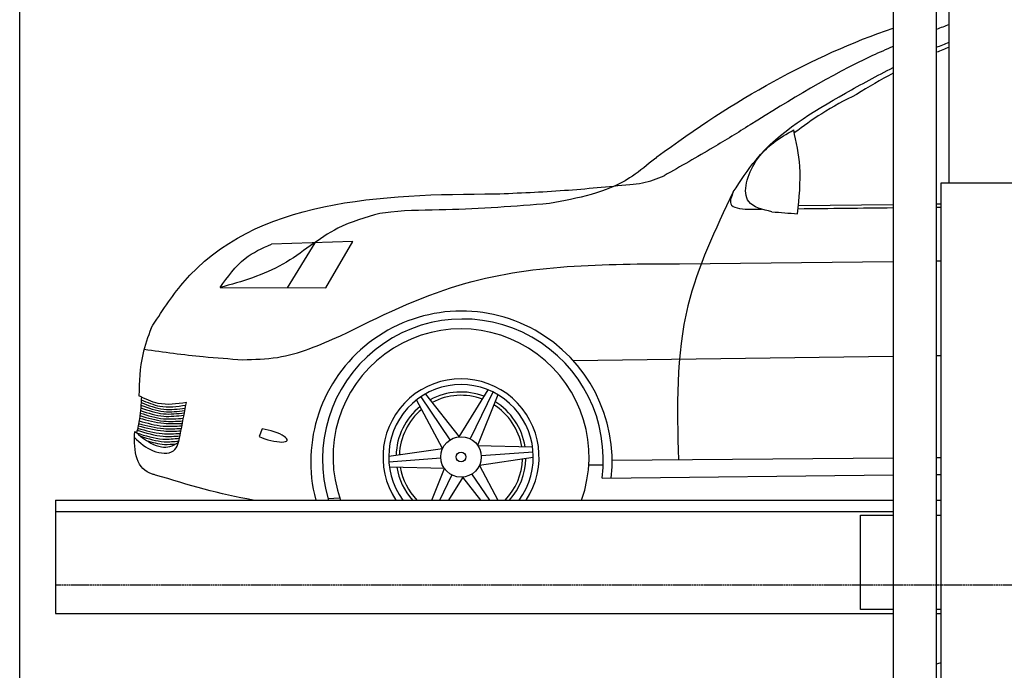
# Model space of a CAD drawing. Header units: millimetres. Extents: x 200 to 5711, y 92 to 8850.
# Tile 3 of 5: x 200 to 2808, y 5239 to 6962. Entities that reach past the tile are written whole.
import ezdxf

# ---------------------------------------------------------------- set-up
doc = ezdxf.new("R2010")
doc.units = ezdxf.units.MM
doc.linetypes.add('GEN3', pattern=[6.25, 5, -1.25])
doc.layers.add('3', color=6, linetype='GEN3')
doc.layers.add('car', color=10, linetype='Continuous')

msp = doc.modelspace()

# ---------------------------------------------------------------- linework, layer by layer
for p, q in [((2513.5, 7350), (2513.5, 3790)), ((2628.5, 3790), (2628.5, 7350)), ((2641, 265), (2641, 6530)), ((2641, 6530), (3003, 6530)), ((295, 5690), (2513.5, 5690)), ((295, 5690), (295, 5390)), ((2628.5, 5690), (2641, 5690)), ((295, 5390), (2513.5, 5390)), ((2628.5, 5390), (2641, 5390))]:
    msp.add_line(p, q)
for points in [[(5711.2, 3750), (5400, 3750), (5400, 200), (4950, 192.9), (4950, 91.6), (4850, 91.6), (4850, 177), (200, 250), (200, 8350)], [(2662, 6530), (2662, 7770)], [(295, 5660), (2136, 5660), (2513.5, 5660)], [(2513.5, 5400), (2427.5, 5400), (2427.5, 5650), (2513.5, 5650)], [(2628.5, 5650), (2641, 5650)], [(2641, 5400), (2628.5, 5400)]]:
    msp.add_lwpolyline(points)
at = {"layer": '3'}
msp.add_line((5360, 5465), (295, 5465), dxfattribs=at)
at = {"layer": 'car'}
for p, q in [((2262.8, 6470.4), (2513.5, 6472.9)), ((2628.5, 6474.1), (2641, 6474.2)), ((1082.4, 6374.7), (866.6, 6367.8)), ((982, 6371.5), (908.7, 6252.2)), ((1011.3, 6252.1), (1082.4, 6374.7)), ((1947.8, 6315.9), (2513.5, 6322)), ((2628.5, 6323.3), (2641, 6323.4)), ((731, 6252.5), (1011.3, 6252.1)), ((1665.7, 6059.7), (2513.5, 6071.5)), ((2628.5, 6073.1), (2641, 6073.3)), ((1364.3, 5857.7), (1440.9, 5981.7)), ((1453.4, 5976.1), (1393.4, 5852)), ((1320.3, 5826.9), (1251.2, 5955.2)), ((1262.3, 5963.2), (1339.8, 5849.3)), ((1274.7, 5970.9), (1364.3, 5857.7)), ((1466.3, 5969.1), (1413, 5834.9)), ((842.3, 5878.4), (834.7, 5858)), ((1177.5, 5805.9), (1320.3, 5826.9)), ((1413, 5834.9), (1558.7, 5830.7)), ((1560.1, 5817), (1422.6, 5806.9)), ((1177.9, 5791.3), (1315.3, 5801.5)), ((1560.5, 5802.4), (1417.6, 5781.4)), ((1769.4, 5795.3), (2513.5, 5801.8)), ((2628.5, 5802.8), (2641, 5802.9)), ((1325, 5773.4), (1179.3, 5777.6)), ((1291.9, 5690), (1325, 5773.4)), ((1417.6, 5781.4), (1466.9, 5690)), ((1707.4, 5783.6), (1745.6, 5783.1)), ((1312.5, 5690), (1344.5, 5756.4)), ((1373.6, 5750.7), (1336.2, 5690)), ((1421.6, 5690), (1373.6, 5750.7)), ((1445.1, 5690), (1398.1, 5759.1)), ((1742.6, 5748.2), (2513.5, 5756.5)), ((2628.5, 5757.8), (2641, 5757.9)), ((1016.3, 5694.6), (1047.6, 5695.8))]:
    msp.add_line(p, q, dxfattribs=at)
for radius in [53.7, 13.1]:
    msp.add_circle((1369, 5804.2), radius, dxfattribs=at)
for centre, radius, start, end in [((1370.2, 5791.3), 399.2, 353.8405, 194.6936), ((1373.8, 5797.5), 372, 352.3726, 196.8025), ((1369, 5804.2), 339.1, 340.3266, 199.6734), ((1369, 5804.2), 206.8, 326.4984, 213.5016), ((1369, 5804.2), 191.5, 323.4119, 216.5881), ((1369, 5804.2), 172, 69.0618, 118.4533), ((1369, 5804.2), 163.3, 69.6398, 117.9215), ((1369, 5804.2), 172, 9.0618, 58.4533), ((1369, 5804.2), 172, 129.0618, 178.4533), ((1369, 5804.2), 163.3, 129.6398, 177.9215), ((1369, 5804.2), 163.3, 9.6398, 57.9215), ((1369, 5804.2), 163.3, 315.6541, 357.9215), ((1369, 5804.2), 172, 318.4174, 358.4533), ((1369, 5804.2), 172, 189.0618, 221.5826), ((1369, 5804.2), 163.3, 189.6398, 224.3459)]:
    msp.add_arc(centre, radius, start, end, dxfattribs=at)
msp.add_ellipse((861.5, 5861.6), major_axis=(-46.9, 13.2), ratio=0.255437, start_param=1.034949, end_param=5.206775, dxfattribs=at)
for points in [[(1888.1, 6598.5), (2092.7, 6751.2), (2297.3, 6865.4), (2513.5, 6939.9)], [(2662, 6948.7), (2650.8, 6944.6), (2639.6, 6940.5), (2628.5, 6936.4)], [(2628.5, 6888.9), (2639.6, 6893.6), (2650.8, 6898), (2662, 6902.4)], [(2662, 6888.8), (2650.8, 6884.6), (2639.6, 6880.2), (2628.5, 6875.7)], [(2513.5, 6820.6), (2480.8, 6802.7), (2448.7, 6783.5), (2416.7, 6764.3)], [(2129.8, 6460.2), (2141.7, 6460.3), (2153.5, 6460.4), (2165.3, 6460.6)], [(2261.9, 6461.6), (2345.7, 6462.5), (2429.6, 6463.5), (2513.5, 6464.4)], [(2628.5, 6465.6), (2632.7, 6465.7), (2636.8, 6465.7), (2641, 6465.8)], [(818.3, 5690), (731.1, 5704.9), (645.6, 5730.7), (560, 5756.4)], [(2628.5, 5256.3), (2632.7, 5257.5), (2636.8, 5258.6), (2641, 5259.7)]]:
    msp.add_open_spline(points, degree=3, dxfattribs=at)
for points, knots in [([(2513.5, 6891), (2495.2, 6883.2), (2363.8, 6825.1), (2240.7, 6749.6), (2135.1, 6683.5)], [239.214143, 239.214143, 239.214143, 239.214143, 298.917163, 671.218612, 671.218612, 671.218612, 671.218612]), ([(2090.3, 6505.9), (2109.3, 6535.3), (2182, 6647.9), (2342.6, 6743.2), (2471.1, 6813.9), (2513.5, 6835.4)], [0, 0, 0, 0, 104.613348, 399.459773, 542.013572, 542.013572, 542.013572, 542.013572]), ([(548, 6145.3), (574.9, 6187), (768.6, 6487.3), (1160, 6499.8), (1460.6, 6500.8)], [0, 0, 0, 0, 146.390785, 1054.506962, 1054.506962, 1054.506962, 1054.506962]), ([(548, 6145.3), (539.6, 6122.3), (518.6, 6064.7), (516.6, 6003.4), (515.8, 5966.5)], [0, 0, 0, 0, 73.016764, 182.676184, 182.676184, 182.676184, 182.676184]), ([(560, 5756.4), (557.3, 5757.1), (509.8, 5768.7), (501.3, 5816.4), (504.8, 5872)], [0, 0, 0, 0, 8.283093, 145.106284, 145.106284, 145.106284, 145.106284])]:
    msp.add_open_spline(points, degree=3, knots=knots, dxfattribs=at)
for points in [[(2416.7, 6764.3), (2324.4, 6713.2), (2251.9, 6662.4)], [(2135.1, 6683.5), (2037, 6623.7), (1907.2, 6549)], [(2192.7, 6453.4), (2131.3, 6480.3), (2150.4, 6587.1), (2250.2, 6670.4)], [(2260.5, 6448), (2266.3, 6573.5), (2250.2, 6670.4)], [(1888.1, 6598.5), (1874.7, 6587.7), (1815.4, 6542.9), (1603.3, 6475.3)], [(1816.6, 6526), (1849.9, 6530.1), (1907.2, 6549)], [(1460.6, 6500.8), (1643, 6510.3), (1816.6, 6526)], [(2090.3, 6505.9), (1969.9, 6204.2), (1944.8, 5796.9)], [(2090.3, 6505.9), (2083.6, 6474.6), (2129.8, 6460.2)], [(1603.3, 6475.3), (1329, 6458.7), (1183.3, 6452.6), (1154.2, 6449.1)], [(1154.2, 6449.1), (1043.1, 6410), (897.3, 6314.6), (731, 6252.5)], [(2192.7, 6453.4), (2260.5, 6448)], [(731, 6252.5), (797, 6329.9), (866.6, 6367.8)], [(1049.4, 6124.6), (1364, 6259.3), (1947.8, 6315.9)], [(791.2, 6061.8), (882.8, 6068), (1049.4, 6124.6)], [(529.4, 6089.6), (686.1, 6069.9), (791.2, 6061.8)], [(522.5, 5963.2), (517.1, 5905.5), (509.7, 5867.9)], [(641.7, 5948.3), (566.8, 5946), (515.8, 5966.5)], [(521.5, 5948.3), (581.5, 5930.8), (638.8, 5933.5)], [(522, 5955.9), (571, 5938.7), (640.4, 5941.6)], [(624.9, 5861.7), (641.7, 5948.3)], [(519.1, 5920.6), (581.1, 5905.4), (633.7, 5907.1)], [(519.8, 5927.4), (581.7, 5912.1), (635.2, 5915.1)], [(520.5, 5934.5), (580.9, 5918.6), (636.4, 5921.2)], [(521, 5941), (581.9, 5924.5), (637.6, 5927.4)], [(516.2, 5899.8), (579.8, 5886), (629.7, 5886.8)], [(517.4, 5907.2), (581.6, 5893.5), (631, 5893.2)], [(518.3, 5913.7), (581.4, 5899.2), (632.3, 5899.8)], [(504.8, 5872), (547.6, 5840.8), (575.6, 5831.2), (597.7, 5831.9), (620.6, 5843.2)], [(511.2, 5874.9), (580.4, 5859.1), (624.5, 5859.9)], [(512.4, 5880.6), (577.6, 5866), (625.8, 5866.6)], [(513.7, 5886.7), (581.8, 5873.1), (627.1, 5873.3)], [(514.9, 5892.7), (581.2, 5879.4), (628.4, 5879.9)], [(504.1, 5855.5), (554, 5820.4), (607.5, 5820.6), (624.9, 5861.7)], [(509.7, 5867.9), (579.6, 5851.6), (623.2, 5853.9)], [(520.5, 5859), (583, 5844.7), (621.4, 5846.4)], [(535.3, 5848.1), (583.2, 5837.5), (614, 5839.2)]]:
    msp.add_spline(points, degree=3, dxfattribs=at)

doc.saveas('drawing.dxf')
